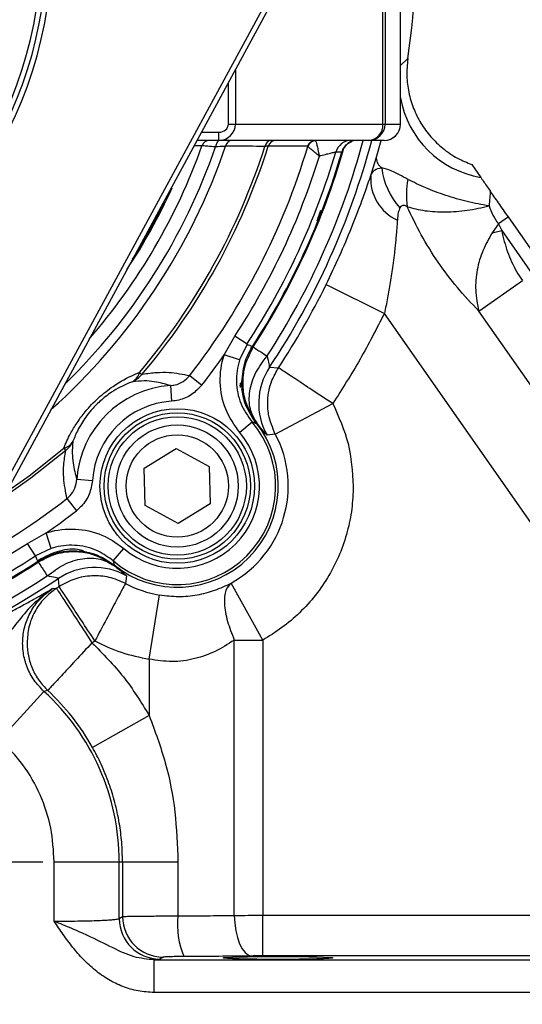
# Model space of a CAD drawing. Header units: inches. Extents: x 0.4 to 16.6, y 0.2 to 10.8.
# Tile 4 of 23: x 3.9 to 5, y 3.9 to 6. Entities that reach past the tile are written whole.
import ezdxf

# ---------------------------------------------------------------- set-up
doc = ezdxf.new("R2010")
doc.units = ezdxf.units.IN
doc.header["$MEASUREMENT"] = 0
doc.layers.add('SLD-0', color=7, linetype='Continuous', lineweight=25)
doc.styles.add('SLDTEXTSTYLE0', font='TXT', dxfattribs={"width": 0.75})
doc.dimstyles.new('SLDDIMSTYLE0', dxfattribs={"dimtxt": 0.125, "dimasz": 0.13, "dimexe": 0, "dimexo": 0.0625, "dimgap": 0.03125, "dimtad": 0, "dimtih": 1, "dimtoh": 1, "dimlfac": 1.8, "dimrnd": 1e-09, "dimzin": 12, "dimdsep": 46, "dimtxsty": 'SLDTEXTSTYLE0', "dimsah": 1, "dimcen": 0.09, "dimadec": 0, "dimazin": 3, "dimtfac": 1, "dimtofl": 0, "dimtmove": 0, "dimatfit": 3, "dimfxl": 0, "dimfrac": 2, "dimtolj": 1, "dimtzin": 12, "dimarcsym": 0})

# ---------------------------------------------------------------- blocks, each defined once
blk = doc.blocks.new('_D')
at = {"layer": 'SLD-0'}
for p, q in [((3.4096, 7.791), (6.5846, 7.791)), ((6.4596, 7.791), (6.4596, 5.3084)), ((6.321, 5.0827), (6.2829, 5.0827)), ((6.2829, 5.0827), (6.2829, 4.8843)), ((6.5981, 5.0827), (6.6362, 5.0827)), ((6.6362, 5.0827), (6.6362, 4.8843)), ((6.2829, 4.8843), (6.321, 4.8843)), ((6.6362, 4.8843), (6.5981, 4.8843)), ((6.4596, 3.7149), (6.4596, 4.8589)), ((5.5893, 3.7149), (6.5846, 3.7149))]:
    blk.add_line(p, q, dxfattribs=at)
for points in [[(6.4596, 7.791), (6.4396, 7.661), (6.4796, 7.661)], [(6.4596, 3.7149), (6.4796, 3.8449), (6.4396, 3.8449)]]:
    blk.add_solid(points, dxfattribs=at)
at = {"layer": 'SLD-0', "char_height": 0.125, "attachment_point": 1, "style": 'SLDTEXTSTYLE0'}
for s, insert in [('7.34', (6.2979, 5.2692)), ('186', (6.321, 5.0454))]:
    blk.add_mtext(s, dxfattribs=dict(at, insert=insert))
blk = doc.blocks.new('_D_4')
at = {"layer": 'SLD-0'}
for p, q in [((3.5422, 6.1271), (6.2295, 6.1271)), ((6.1045, 6.1271), (6.1045, 4.5456)), ((5.966, 4.3198), (5.9279, 4.3198)), ((5.9279, 4.3198), (5.9279, 4.1214)), ((6.2431, 4.3198), (6.2811, 4.3198)), ((6.2811, 4.3198), (6.2811, 4.1214)), ((5.9279, 4.1214), (5.966, 4.1214)), ((6.2811, 4.1214), (6.2431, 4.1214)), ((6.1045, 3.7149), (6.1045, 4.096)), ((5.5893, 3.7149), (6.2295, 3.7149))]:
    blk.add_line(p, q, dxfattribs=at)
for points in [[(6.1045, 6.1271), (6.0845, 5.9971), (6.1245, 5.9971)], [(6.1045, 3.7149), (6.1245, 3.8449), (6.0845, 3.8449)]]:
    blk.add_solid(points, dxfattribs=at)
at = {"layer": 'SLD-0', "char_height": 0.125, "attachment_point": 1, "style": 'SLDTEXTSTYLE0'}
for s, insert in [('4.34', (5.9429, 4.5063)), ('110', (5.966, 4.2825))]:
    blk.add_mtext(s, dxfattribs=dict(at, insert=insert))
blk = doc.blocks.new('SW_CENTERMARKSYMBOL_0')
at = {"layer": 'SLD-0', "color": 0}
for p, q in [((0, 0.1111), (0, 0.3291)), ((0, 0), (0, 0.0556)), ((-0.1111, 0), (-0.3291, 0)), ((0, 0), (-0.0556, 0)), ((0, 0), (0, -0.0556)), ((0, 0), (0.0556, 0)), ((0.1111, 0), (0.3291, 0)), ((0, -0.1111), (0, -0.3291))]:
    blk.add_line(p, q, dxfattribs=at)

msp = doc.modelspace()

# ---------------------------------------------------------------- linework, layer by layer
at = {"color": 7, "linetype": 'Continuous', "lineweight": 25}
for p, q in [((4.6989, 5.7451), (4.6989, 6.509)), ((4.7037, 6.509), (4.7037, 5.7451)), ((3.7972, 4.8036), (4.5925, 6.2683)), ((4.6023, 6.263), (3.807, 4.7983)), ((4.7366, 5.7451), (4.7366, 6.0587)), ((4.7366, 5.7451), (4.7366, 6.0587)), ((4.7523, 5.8853), (4.7521, 5.8839)), ((4.3692, 5.7451), (4.3842, 5.7451)), ((4.3842, 5.7451), (4.6989, 5.7451)), ((4.6989, 5.7451), (4.7037, 5.7451)), ((4.7037, 5.7451), (4.7366, 5.7451)), ((4.3491, 5.7104), (4.3491, 5.7278)), ((4.3491, 5.7104), (4.3023, 5.7104)), ((4.669, 5.7104), (4.3491, 5.7104)), ((4.5388, 5.6975), (4.5383, 5.698)), ((4.627, 5.7054), (4.6326, 5.7078)), ((4.7019, 5.7104), (4.669, 5.7104)), ((4.6115, 5.6855), (4.6115, 5.6854)), ((4.6732, 5.6352), (4.6847, 5.6726)), ((4.8887, 5.6589), (4.9078, 5.6316)), ((4.5587, 5.5388), (4.5666, 5.5613)), ((4.967, 5.5471), (4.9455, 5.5321)), ((5.3095, 5.058), (4.967, 5.5471)), ((4.9455, 5.5321), (4.9324, 5.5133)), ((4.9455, 5.5321), (4.9527, 5.5179)), ((4.9324, 5.5133), (4.9527, 5.5179)), ((4.9527, 5.5179), (5.2862, 5.0416)), ((4.5777, 5.4027), (4.7022, 5.3414)), ((4.9037, 5.3464), (4.9967, 5.4115)), ((5.1762, 4.6645), (4.7022, 5.3414)), ((5.1727, 4.9622), (4.9037, 5.3464)), ((4.36, 5.2527), (4.3829, 5.2927)), ((4.409, 5.2757), (4.3829, 5.2927)), ((4.409, 5.2757), (4.393, 5.2422)), ((4.393, 5.2422), (4.36, 5.2527)), ((4.4173, 5.2684), (4.4223, 5.2698)), ((4.1794, 5.2155), (4.1845, 5.2112)), ((4.2866, 5.2087), (4.3126, 5.1884)), ((4.4571, 5.2268), (4.4761, 5.2253)), ((4.3977, 5.194), (4.3981, 5.1952)), ((4.398, 5.1926), (4.3981, 5.1952)), ((4.398, 5.187), (4.398, 5.1926)), ((4.2456, 5.1874), (4.2479, 5.1542)), ((4.4694, 5.084), (4.5921, 5.1489)), ((4.4199, 5.1096), (4.3935, 5.0871)), ((4.4298, 5.1077), (4.4251, 5.1055)), ((4.4694, 5.084), (4.4517, 5.0814)), ((4.0177, 5.0538), (4.0221, 5.0487)), ((4.1895, 5.0114), (4.2579, 5.0534)), ((4.2579, 5.0534), (4.3284, 5.0151)), ((4.1917, 4.9313), (4.1895, 5.0114)), ((4.3284, 5.0151), (4.3305, 4.935)), ((4.0458, 4.9876), (4.079, 4.9853)), ((4.0246, 4.9466), (4.0448, 4.9206)), ((4.2622, 4.893), (4.1917, 4.9313)), ((4.3305, 4.935), (4.2622, 4.893)), ((3.9405, 4.8503), (3.9805, 4.8732)), ((3.991, 4.8402), (3.9805, 4.8732)), ((3.9575, 4.8243), (3.9405, 4.8503)), ((3.991, 4.8402), (3.9575, 4.8243)), ((4.1236, 4.8133), (4.1461, 4.8397)), ((3.9634, 4.811), (3.9648, 4.8159)), ((4.0078, 4.7588), (4.0065, 4.7761)), ((4.1518, 4.7815), (4.1495, 4.7654)), ((3.9938, 4.7544), (4.0021, 4.755)), ((4.4424, 4.6446), (4.375, 4.766)), ((4.2002, 4.6037), (4.2224, 4.7408)), ((4.078, 4.6388), (4.0842, 4.6428)), ((4.3818, 4.0574), (4.3818, 4.6446)), ((4.4424, 4.6446), (4.4424, 4.0575)), ((4.2002, 4.6037), (4.2002, 4.4836)), ((3.9836, 4.5371), (3.9755, 4.5352)), ((3.882, 4.4326), (3.9755, 4.5352)), ((4.2002, 4.4836), (4.0792, 4.4157)), ((3.9973, 4.045), (3.9973, 4.1716)), ((3.9973, 4.1716), (4.1361, 4.1716)), ((4.1361, 4.0506), (4.1361, 4.1716)), ((4.1361, 4.1716), (4.1432, 4.1716)), ((4.1432, 4.1716), (4.1432, 4.0549)), ((4.1432, 4.1716), (4.2616, 4.1716)), ((4.2616, 4.1716), (4.2616, 4.0562)), ((4.1361, 4.0506), (4.1432, 4.0549)), ((4.4424, 3.9709), (4.4424, 4.0575)), ((4.4424, 4.0575), (5.1832, 4.0575)), ((5.1832, 3.9709), (4.4424, 3.9709)), ((4.2227, 3.964), (4.2106, 3.9623)), ((4.2106, 3.8929), (4.2106, 3.9623)), ((4.2106, 3.9623), (5.3039, 3.9623)), ((4.2298, 3.9683), (4.2227, 3.964)), ((5.3039, 3.8929), (4.2106, 3.8929))]:
    msp.add_line(p, q, dxfattribs=at)
at = {"color": 8, "linetype": 'Continuous', "lineweight": 25}
for p, q in [((4.7366, 5.8701), (4.7523, 5.8853)), ((4.3842, 5.8613), (4.3842, 5.7451)), ((4.3692, 5.7451), (4.3692, 5.8337)), ((4.7366, 5.7451), (4.7366, 5.7451)), ((4.3117, 5.7278), (4.3491, 5.7278)), ((4.6847, 5.6726), (4.6954, 5.7104))]:
    msp.add_line(p, q, dxfattribs=at)
at = {"color": 8, "linetype": 'Continuous', "lineweight": 25, "flags": 128}
for points in [[(4.3128, 5.6989), (4.3101, 5.6989), (4.2991, 5.6989), (4.296, 5.6989)], [(4.0221, 5.0487), (3.9477, 4.9897), (3.8883, 4.9481)], [(3.8953, 4.9609), (3.9437, 4.9951), (4.0177, 5.0538)], [(3.784, 4.7607), (3.8567, 4.7993), (3.9405, 4.8503)]]:
    msp.add_lwpolyline(points, dxfattribs=at)
at = {"color": 7, "linetype": 'Continuous', "lineweight": 25, "flags": 128}
for points in [[(4.3517, 5.7104), (4.35, 5.7102), (4.3484, 5.7094), (4.3469, 5.7082), (4.3455, 5.7065), (4.3443, 5.7044), (4.3433, 5.702), (4.3425, 5.6993), (4.3421, 5.6964)], [(4.6115, 5.6854), (4.6061, 5.6855), (4.5985, 5.6855)], [(4.3818, 4.0574), (4.3827, 4.0407), (4.3849, 4.0247), (4.3885, 4.0099), (4.3932, 3.9968), (4.3989, 3.986), (4.4053, 3.9779), (4.4123, 3.9727), (4.4196, 3.9707)]]:
    msp.add_lwpolyline(points, dxfattribs=at)
at = {"color": 7, "linetype": 'Continuous', "lineweight": 25}
for radius in [0.1649, 0.1562, 0.1476, 0.1303, 0.1092]:
    msp.add_circle((4.26, 4.9732), radius, dxfattribs=at)
for centre, radius, start, end in [((3.1061, 6.1271), 1.6639, 351.6439, 3.6483), ((3.1061, 6.1271), 0.8756, 281.8094, 351.1906), ((3.1061, 6.1271), 0.8644, 282.0774, 350.9226), ((3.1061, 6.1271), 0.8867, 281.8094, 351.1906), ((4.6664, 5.7429), 0.0326, 274.5559, 3.9258), ((4.669, 5.7451), 0.0347, 270.0244, 0.0244), ((4.7019, 5.7451), 0.0347, 270, 360), ((4.7019, 5.7451), 0.0347, 270.0244, 0.0244), ((3.1061, 6.1271), 1.4081, 319.6581, 342.2437), ((3.1061, 6.1271), 1.4149, 319.6581, 342.3574), ((3.1061, 6.1271), 1.4957, 322.1172, 343.3094), ((4.3292, 5.6931), 0.0173, 90.0512, 160.6355), ((4.3782, 5.6951), 0.0154, 93.2407, 169.2857), ((4.4624, 5.695), 0.0155, 93.2897, 170.1069), ((4.4709, 5.6933), 0.0172, 90.2212, 163.0263), ((4.5548, 5.6932), 0.0172, 90.2259, 163.9699), ((4.5555, 5.6918), 0.0177, 90.2003, 161.1102), ((4.6317, 5.6758), 0.0346, 90.0549, 163.676), ((4.6447, 5.6758), 0.0346, 90.055, 163.8069), ((3.1061, 6.1271), 1.5253, 326.8366, 342.8271), ((3.1061, 6.1271), 1.5563, 326.8366, 343.5176), ((3.1061, 6.1271), 1.5688, 326.9123, 343.65), ((4.7117, 5.6744), 0.0271, 183.7621, 236.5482), ((4.8454, 5.668), 0.1496, 186.2459, 222.6984), ((4.7694, 5.6285), 0.0964, 176.0281, 245.8317), ((4.9182, 5.5936), 0.1691, 168.5457, 188.378), ((3.1061, 6.1271), 1.6402, 326.6444, 333.7908), ((3.1061, 6.1271), 1.5287, 322.1172, 325.1115), ((4.1493, 5.2226), 0.0309, 299.5769, 346.7558), ((4.1428, 5.2446), 0.0534, 293.9953, 321.3241), ((4.5727, 5.1498), 0.1389, 146.3445, 209.4476), ((4.2601, 4.9731), 0.2148, 93.8578, 176.1422), ((4.2601, 4.9731), 0.1815, 93.8578, 176.1422), ((4.2601, 4.9731), 0.2101, 229.4979, 40.5021), ((4.2601, 4.9731), 0.2158, 231.2653, 38.7347), ((4.2601, 4.9731), 0.1754, 229.4979, 40.5021), ((4.2601, 4.9731), 0.2368, 299.0258, 27.9026), ((4.0106, 5.0839), 0.0309, 283.2442, 330.4231), ((3.9887, 5.0904), 0.0534, 308.6759, 336.0047), ((3.1061, 6.1271), 1.5287, 304.8885, 307.8828), ((3.1061, 6.1271), 1.5688, 292.6458, 303.0877), ((4.0835, 4.6605), 0.1389, 60.5524, 123.6555), ((3.1061, 6.1271), 1.6235, 236.3186, 303.6814), ((3.1061, 6.1271), 1.6059, 236.9214, 303.0786), ((3.1061, 6.1271), 1.6387, 303.1456, 303.3834), ((4.2601, 4.9731), 0.2354, 241.9655, 260.7916), ((3.6442, 4.1716), 0.4988, 29.2964, 47.1184), ((3.6442, 4.1716), 0.4919, 0, 47.6639), ((4.23, 4.055), 0.0867, 180.0591, 269.9059), ((4.4275, 4.0364), 0.1671, 173.1872, 203.5724), ((4.2228, 4.0507), 0.0867, 180.0591, 269.9059)]:
    msp.add_arc(centre, radius, start, end, dxfattribs=at)
at = {"color": 8, "linetype": 'Continuous', "lineweight": 25}
for centre, radius, start, end in [((4.942, 5.8373), 0.2085, 189.9356, 260.5716), ((3.1061, 6.1271), 1.3282, 311.7449, 341.148), ((3.1061, 6.1271), 1.3088, 314.2565, 340.789), ((3.1061, 6.1271), 1.2804, 318.9816, 340.4612), ((3.1061, 6.1271), 1.6059, 326.9214, 344.9619), ((3.1061, 6.1271), 1.6235, 326.3186, 345.1285), ((3.1061, 6.1271), 1.5707, 326.9214, 343.8673), ((3.1061, 6.1271), 1.2548, 326.4872, 335.63), ((3.1061, 6.1271), 1.2528, 327.6616, 334.1212), ((3.1061, 6.1271), 1.4957, 298.1916, 307.8828), ((3.1061, 6.1271), 1.5707, 292.4267, 303.0786), ((3.1061, 6.1271), 1.5563, 293.9369, 303.1634)]:
    msp.add_arc(centre, radius, start, end, dxfattribs=at)
at = {"color": 7, "linetype": 'Continuous', "lineweight": 25}
for major_axis, ratio in [((0.0351, 0), 0.989063), ((0.0201, 0), 0.861934)]:
    msp.add_ellipse((4.3491, 5.7451), major_axis=major_axis, ratio=ratio, start_param=4.712389, end_param=6.283185, dxfattribs=at)
msp.add_ellipse((4.4753, 3.9666), major_axis=(0.1172, 0), ratio=0.026186, dxfattribs=at)
for points, knots in [([(4.7521, 5.8839), (4.7511, 5.8718), (4.7489, 5.8481), (4.7535, 5.8125), (4.7635, 5.7785), (4.7795, 5.7464), (4.8006, 5.7176), (4.8269, 5.6923), (4.8565, 5.6721), (4.8785, 5.6631), (4.8887, 5.6589)], [0, 0, 0, 0, 0.1276377, 0.2500041, 0.3754641, 0.5000025, 0.6257802, 0.7500098, 0.8839197, 1, 1, 1, 1]), ([(4.3421, 5.6964), (4.3361, 5.6969), (4.3242, 5.6979), (4.3152, 5.6987), (4.3134, 5.6988), (4.3128, 5.6989)], [0, 0, 0, 0, 0.3867111, 0.7771396, 1, 1, 1, 1]), ([(4.363, 5.6979), (4.3619, 5.6978), (4.3564, 5.6975), (4.3484, 5.6969), (4.3421, 5.6964)], [0, 0, 0, 0, 0.201804, 1, 1, 1, 1]), ([(4.4472, 5.6977), (4.4412, 5.6977), (4.4132, 5.6978), (4.3851, 5.6979), (4.363, 5.6979)], [0, 0, 0, 0, 0.213576, 1, 1, 1, 1]), ([(4.4545, 5.6983), (4.453, 5.6981), (4.4513, 5.698), (4.4477, 5.6977), (4.4472, 5.6977)], [0, 0, 0, 0, 0.841731, 1, 1, 1, 1]), ([(4.5383, 5.698), (4.5367, 5.698), (4.5279, 5.698), (4.5, 5.6981), (4.4736, 5.6982), (4.4545, 5.6983)], [0, 0, 0, 0, 0.057264, 0.31657, 1, 1, 1, 1]), ([(4.5634, 5.6767), (4.5633, 5.6768), (4.56, 5.6796), (4.5534, 5.685), (4.5453, 5.6918), (4.5404, 5.6959), (4.5392, 5.6971), (4.5388, 5.6975)], [0, 0, 0, 0, 0.00358, 0.287392, 0.570056, 0.83605, 1, 1, 1, 1]), ([(4.5555, 5.7095), (4.5557, 5.7087), (4.5563, 5.7068), (4.5581, 5.7004), (4.5601, 5.6922), (4.5616, 5.6851), (4.5624, 5.6812), (4.5629, 5.6791), (4.5631, 5.678), (4.5632, 5.6774), (4.5633, 5.6771), (4.5633, 5.677), (4.5633, 5.6769), (4.5634, 5.6768), (4.5634, 5.6767)], [0, 0, 0, 0, 0.1790851, 0.4101895, 0.6870473, 0.8345489, 0.9125266, 0.9538323, 0.9756514, 0.9871623, 0.9932321, 0.9952314, 0.9961444, 1, 1, 1, 1]), ([(4.6115, 5.6855), (4.613, 5.689), (4.616, 5.6962), (4.6221, 5.7029), (4.6264, 5.7049), (4.6271, 5.7052)], [0, 0, 0, 0, 0.455093, 0.91122, 1, 1, 1, 1]), ([(4.5985, 5.6855), (4.5978, 5.6853), (4.5963, 5.685), (4.589, 5.6832), (4.5789, 5.6807), (4.5698, 5.6784), (4.5644, 5.677), (4.5634, 5.6767)], [0, 0, 0, 0, 0.219022, 0.443946, 0.681884, 0.937369, 1, 1, 1, 1]), ([(4.6732, 5.6352), (4.6754, 5.6397), (4.6803, 5.6493), (4.6911, 5.6509), (4.6968, 5.6517)], [0, 0, 0, 0, 0.46858, 1, 1, 1, 1]), ([(4.7525, 5.6272), (4.7401, 5.634), (4.7177, 5.6464), (4.7032, 5.6501), (4.6968, 5.6517)], [0, 0, 0, 0, 0.551552, 1, 1, 1, 1]), ([(4.5777, 5.4027), (4.5874, 5.4231), (4.607, 5.4639), (4.6325, 5.5244), (4.6551, 5.5827), (4.6671, 5.6177), (4.6732, 5.6352)], [0, 0, 0, 0, 0.250045, 0.500579, 0.749619, 1, 1, 1, 1]), ([(4.9078, 5.6316), (4.9083, 5.6309), (4.9092, 5.6296), (4.9152, 5.621), (4.9229, 5.61), (4.928, 5.6027)], [0, 0, 0, 0, 0.2449818, 0.500072, 1, 1, 1, 1]), ([(4.9256, 5.5707), (4.9101, 5.5734), (4.8789, 5.5789), (4.8328, 5.5926), (4.789, 5.6088), (4.7648, 5.621), (4.7525, 5.6272)], [0, 0, 0, 0, 0.247091, 0.496105, 0.745903, 1, 1, 1, 1]), ([(4.928, 5.6027), (4.9278, 5.5979), (4.9274, 5.5885), (4.9262, 5.5765), (4.9256, 5.5707)], [0, 0, 0, 0, 0.509118, 1, 1, 1, 1]), ([(4.967, 5.5471), (4.9597, 5.5574), (4.9453, 5.5781), (4.9338, 5.5945), (4.928, 5.6027)], [0, 0, 0, 0, 0.500695, 1, 1, 1, 1]), ([(4.7355, 5.5666), (4.7342, 5.5633), (4.731, 5.5558), (4.7303, 5.546), (4.7299, 5.5405)], [0, 0, 0, 0, 0.434711, 1, 1, 1, 1]), ([(4.751, 5.569), (4.7493, 5.5699), (4.7461, 5.5718), (4.7417, 5.572), (4.7381, 5.5702), (4.7364, 5.5679), (4.7355, 5.5666)], [0, 0, 0, 0, 0.256493, 0.49953, 0.734154, 1, 1, 1, 1]), ([(4.751, 5.569), (4.7633, 5.5657), (4.7878, 5.5593), (4.8322, 5.5571), (4.8788, 5.5602), (4.91, 5.5672), (4.9256, 5.5707)], [0, 0, 0, 0, 0.254126, 0.503975, 0.752997, 1, 1, 1, 1]), ([(4.9037, 5.3464), (4.8882, 5.3627), (4.8573, 5.3953), (4.8161, 5.4503), (4.7797, 5.5086), (4.7605, 5.5488), (4.751, 5.569)], [0, 0, 0, 0, 0.250086, 0.500078, 0.750037, 1, 1, 1, 1]), ([(4.9256, 5.5707), (4.9281, 5.5642), (4.9333, 5.5511), (4.9414, 5.5384), (4.9455, 5.5321)], [0, 0, 0, 0, 0.497616, 1, 1, 1, 1]), ([(4.7299, 5.5405), (4.7296, 5.5371), (4.7292, 5.5301), (4.7283, 5.5188), (4.7272, 5.5064), (4.7261, 5.4941), (4.7247, 5.4804), (4.7228, 5.464), (4.7197, 5.4391), (4.7151, 5.4086), (4.7092, 5.3743), (4.7045, 5.3524), (4.7022, 5.3414)], [0, 0, 0, 0, 0.055436, 0.115618, 0.180553, 0.250244, 0.306817, 0.389966, 0.499688, 0.680432, 0.838718, 1, 1, 1, 1]), ([(4.9324, 5.5133), (4.9254, 5.5011), (4.9108, 5.4758), (4.899, 5.4339), (4.8951, 5.3896), (4.9008, 5.3611), (4.9037, 5.3464)], [0, 0, 0, 0, 0.232349, 0.477889, 0.732645, 1, 1, 1, 1]), ([(4.9527, 5.5179), (4.9544, 5.5103), (4.9578, 5.4951), (4.9648, 5.4729), (4.9736, 5.4514), (4.984, 5.4307), (4.9925, 5.4179), (4.9967, 5.4115)], [0, 0, 0, 0, 0.202458, 0.40258, 0.602849, 0.802727, 1, 1, 1, 1]), ([(4.409, 5.2757), (4.4107, 5.275), (4.4146, 5.2733), (4.4184, 5.2716), (4.4206, 5.2706)], [0, 0, 0, 0, 0.450353, 1, 1, 1, 1]), ([(4.3935, 5.0871), (4.3822, 5.1032), (4.3597, 5.1354), (4.3487, 5.1944), (4.354, 5.2338), (4.36, 5.2525), (4.36, 5.2527)], [0, 0, 0, 0, 0.332453, 0.664935, 0.996731, 1, 1, 1, 1]), ([(4.3981, 5.1952), (4.3996, 5.2107), (4.4016, 5.2322), (4.4122, 5.2567), (4.4179, 5.2661), (4.4206, 5.2706)], [0, 0, 0, 0, 0.58447, 0.803004, 1, 1, 1, 1]), ([(4.4223, 5.2698), (4.4156, 5.2573), (4.402, 5.2317), (4.3982, 5.1908), (4.4049, 5.1472), (4.4205, 5.1225), (4.4298, 5.1077)], [0, 0, 0, 0, 0.243881, 0.500124, 0.699654, 1, 1, 1, 1]), ([(4.4298, 5.1077), (4.4244, 5.1173), (4.4132, 5.1368), (4.413, 5.175), (4.4252, 5.215), (4.443, 5.239), (4.4517, 5.2506)], [0, 0, 0, 0, 0.243136, 0.5, 0.756864, 1, 1, 1, 1]), ([(4.4517, 5.2506), (4.4532, 5.2445), (4.4553, 5.2354), (4.4564, 5.2278), (4.4568, 5.2271), (4.4571, 5.2268)], [0, 0, 0, 0, 0.497936, 0.748079, 1, 1, 1, 1]), ([(4.393, 5.2422), (4.393, 5.242), (4.3882, 5.2271), (4.384, 5.1955), (4.3928, 5.1483), (4.4108, 5.1225), (4.4199, 5.1096)], [0, 0, 0, 0, 0.003267, 0.334916, 0.667383, 1, 1, 1, 1]), ([(4.0177, 5.0538), (4.0221, 5.0641), (4.0297, 5.0818), (4.0458, 5.1082), (4.0651, 5.1344), (4.0915, 5.162), (4.1281, 5.1906), (4.1578, 5.2067), (4.1758, 5.2141), (4.1794, 5.2155)], [0, 0, 0, 0, 0.162162, 0.279449, 0.396439, 0.554663, 0.712236, 0.942879, 1, 1, 1, 1]), ([(4.1845, 5.2112), (4.185, 5.2113), (4.1961, 5.2135), (4.2159, 5.2159), (4.2504, 5.216), (4.2722, 5.2116), (4.2866, 5.2087)], [0, 0, 0, 0, 0.010656, 0.261885, 0.513518, 1, 1, 1, 1]), ([(4.2456, 5.1874), (4.2489, 5.1878), (4.2584, 5.1889), (4.2735, 5.195), (4.2823, 5.2041), (4.2866, 5.2087)], [0, 0, 0, 0, 0.207401, 0.604963, 1, 1, 1, 1]), ([(4.4694, 5.084), (4.4636, 5.0976), (4.454, 5.1206), (4.4522, 5.1602), (4.4588, 5.1949), (4.4711, 5.2164), (4.4761, 5.2253)], [0, 0, 0, 0, 0.297993, 0.499989, 0.794595, 1, 1, 1, 1]), ([(4.1646, 5.1957), (4.1617, 5.1946), (4.1478, 5.1893), (4.1245, 5.1775), (4.0961, 5.1558), (4.0806, 5.1399), (4.066, 5.1225), (4.0565, 5.1084), (4.0451, 5.0877), (4.0407, 5.0768), (4.0375, 5.0687)], [0, 0, 0, 0, 0.0604263, 0.2958272, 0.4481007, 0.5756539, 0.5987821, 0.7719113, 0.8304807, 1, 1, 1, 1]), ([(4.2456, 5.1874), (4.2345, 5.1906), (4.2172, 5.1956), (4.1899, 5.198), (4.173, 5.1965), (4.1646, 5.1957)], [0, 0, 0, 0, 0.478635, 0.739204, 1, 1, 1, 1]), ([(4.3126, 5.1884), (4.3057, 5.1812), (4.2919, 5.1667), (4.268, 5.1566), (4.253, 5.1548), (4.2479, 5.1542)], [0, 0, 0, 0, 0.397023, 0.793893, 1, 1, 1, 1]), ([(4.3953, 5.183), (4.3951, 5.1839), (4.3942, 5.1875), (4.395, 5.1912), (4.3957, 5.194)], [0, 0, 0, 0, 0.231247, 1, 1, 1, 1]), ([(4.4284, 5.1081), (4.4198, 5.1213), (4.4048, 5.1441), (4.3984, 5.1749), (4.3978, 5.1902), (4.3977, 5.194)], [0, 0, 0, 0, 0.504856, 0.874449, 1, 1, 1, 1]), ([(4.3977, 5.194), (4.3977, 5.194), (4.3978, 5.1938), (4.3979, 5.1933), (4.398, 5.1929), (4.398, 5.1926)], [0, 0, 0, 0, 0.039719, 0.374913, 1, 1, 1, 1]), ([(4.4281, 5.1079), (4.4194, 5.1211), (4.4075, 5.1392), (4.4003, 5.1649), (4.3988, 5.1757), (4.3981, 5.1808)], [0, 0, 0, 0, 0.589587, 0.807796, 1, 1, 1, 1]), ([(4.4284, 5.1081), (4.4267, 5.1084), (4.4239, 5.109), (4.4211, 5.1094), (4.4199, 5.1096)], [0, 0, 0, 0, 0.576727, 1, 1, 1, 1]), ([(4.4517, 5.0814), (4.4506, 5.0825), (4.4482, 5.0847), (4.436, 5.1001), (4.4298, 5.1077)], [0, 0, 0, 0, 0.500346, 1, 1, 1, 1]), ([(4.0375, 5.0687), (4.0374, 5.0683), (4.0362, 5.0593), (4.0355, 5.0431), (4.0376, 5.0158), (4.0426, 4.9987), (4.0458, 4.9876)], [0, 0, 0, 0, 0.009851, 0.265541, 0.521513, 1, 1, 1, 1]), ([(4.0246, 4.9466), (4.0217, 4.961), (4.0173, 4.9831), (4.017, 5.0176), (4.0204, 5.0383), (4.0221, 5.0487)], [0, 0, 0, 0, 0.486338, 0.743005, 1, 1, 1, 1]), ([(4.0246, 4.9466), (4.0268, 4.9486), (4.0339, 4.9548), (4.0428, 4.9685), (4.0448, 4.9812), (4.0458, 4.9876)], [0, 0, 0, 0, 0.191451, 0.594457, 1, 1, 1, 1]), ([(4.079, 4.9853), (4.0773, 4.9753), (4.074, 4.9552), (4.0598, 4.9335), (4.0484, 4.9237), (4.0448, 4.9206)], [0, 0, 0, 0, 0.4035639, 0.8072811, 1, 1, 1, 1]), ([(4.6357, 4.9731), (4.6351, 4.9568), (4.6339, 4.9241), (4.6238, 4.8752), (4.6077, 4.8275), (4.5848, 4.782), (4.5561, 4.7398), (4.5222, 4.7026), (4.4844, 4.6701), (4.4564, 4.6531), (4.4424, 4.6446)], [0, 0, 0, 0, 0.122744, 0.245503, 0.372737, 0.5, 0.627234, 0.754497, 0.877241, 1, 1, 1, 1]), ([(3.9805, 4.8732), (3.9843, 4.8743), (4.0066, 4.8809), (4.0501, 4.8837), (4.1044, 4.8699), (4.1332, 4.8491), (4.1461, 4.8397)], [0, 0, 0, 0, 0.067291, 0.398, 0.728909, 1, 1, 1, 1]), ([(3.9626, 4.8127), (3.9765, 4.8199), (4.0042, 4.8343), (4.0389, 4.8363), (4.0569, 4.8338), (4.0595, 4.8335)], [0, 0, 0, 0, 0.46098, 0.92197, 1, 1, 1, 1]), ([(3.9634, 4.811), (3.9759, 4.8176), (4.0015, 4.8312), (4.0425, 4.835), (4.086, 4.8283), (4.1107, 4.8127), (4.1255, 4.8034)], [0, 0, 0, 0, 0.243881, 0.500124, 0.69965, 1, 1, 1, 1]), ([(3.9648, 4.8159), (3.9776, 4.8226), (4.0033, 4.8359), (4.0376, 4.8412), (4.0559, 4.8368), (4.0601, 4.8358)], [0, 0, 0, 0, 0.434994, 0.8701, 1, 1, 1, 1]), ([(4.1236, 4.8133), (4.1132, 4.8209), (4.0902, 4.8375), (4.0467, 4.8486), (4.012, 4.8464), (3.9941, 4.8411), (3.991, 4.8402)], [0, 0, 0, 0, 0.271237, 0.602164, 0.932744, 1, 1, 1, 1]), ([(4.0595, 4.8335), (4.0596, 4.8335), (4.0621, 4.8332), (4.0649, 4.8328), (4.0675, 4.8323), (4.0676, 4.8323)], [0, 0, 0, 0, 0.066377, 0.9799136, 1, 1, 1, 1]), ([(4.0676, 4.8323), (4.0732, 4.8309), (4.094, 4.8257), (4.112, 4.8136), (4.1251, 4.8048)], [0, 0, 0, 0, 0.270251, 1, 1, 1, 1]), ([(3.9626, 4.8127), (3.9616, 4.8148), (3.9599, 4.8186), (3.9582, 4.8225), (3.9575, 4.8243)], [0, 0, 0, 0, 0.549647, 1, 1, 1, 1]), ([(3.9826, 4.7815), (3.9942, 4.7902), (4.0182, 4.808), (4.0582, 4.8202), (4.0964, 4.82), (4.116, 4.8088), (4.1255, 4.8034)], [0, 0, 0, 0, 0.243136, 0.5, 0.756864, 1, 1, 1, 1]), ([(4.1236, 4.8133), (4.1238, 4.8121), (4.1242, 4.8093), (4.1248, 4.8065), (4.1251, 4.8048)], [0, 0, 0, 0, 0.423273, 1, 1, 1, 1]), ([(4.1255, 4.8034), (4.1328, 4.7975), (4.1483, 4.7851), (4.1506, 4.7827), (4.1518, 4.7815)], [0, 0, 0, 0, 0.478125, 1, 1, 1, 1]), ([(4.0065, 4.7761), (4.0061, 4.7764), (4.0055, 4.7768), (3.9978, 4.7779), (3.9887, 4.78), (3.9826, 4.7815)], [0, 0, 0, 0, 0.249706, 0.501477, 1, 1, 1, 1]), ([(4.1495, 4.7654), (4.138, 4.7704), (4.1152, 4.7803), (4.0777, 4.783), (4.0405, 4.7768), (4.0187, 4.7648), (4.0078, 4.7588)], [0, 0, 0, 0, 0.25, 0.5, 0.75, 1, 1, 1, 1]), ([(3.7701, 4.6391), (3.7828, 4.6449), (3.8084, 4.6565), (3.8444, 4.674), (3.8778, 4.6908), (3.9075, 4.7064), (3.9335, 4.7205), (3.9559, 4.7329), (3.9757, 4.744), (3.9878, 4.7509), (3.9938, 4.7544)], [0, 0, 0, 0, 0.122724, 0.246183, 0.367905, 0.495039, 0.619857, 0.745736, 0.872734, 1, 1, 1, 1]), ([(3.9938, 4.7544), (3.9787, 4.7432), (3.9501, 4.722), (3.9195, 4.6833), (3.8896, 4.6452), (3.8582, 4.6149), (3.8246, 4.5911), (3.807, 4.5808), (3.7984, 4.5757)], [0, 0, 0, 0, 0.2153298, 0.4095048, 0.5777063, 0.7983275, 0.9006955, 1, 1, 1, 1]), ([(3.9755, 4.5352), (3.9681, 4.5428), (3.9534, 4.5581), (3.9386, 4.5866), (3.9303, 4.6174), (3.9293, 4.6494), (3.9356, 4.6807), (3.9489, 4.7097), (3.9682, 4.7354), (3.9853, 4.7481), (3.9938, 4.7544)], [0, 0, 0, 0, 0.124904, 0.250073, 0.374854, 0.499485, 0.624616, 0.749619, 0.874496, 1, 1, 1, 1]), ([(4.0021, 4.755), (3.9931, 4.7482), (3.9748, 4.7342), (3.9549, 4.7055), (3.9418, 4.6731), (3.9402, 4.6501), (3.9394, 4.6388)], [0, 0, 0, 0, 0.246118, 0.5, 0.753882, 1, 1, 1, 1]), ([(4.2224, 4.7408), (4.2359, 4.7393), (4.2631, 4.7362), (4.3033, 4.7404), (4.3415, 4.75), (4.3637, 4.7606), (4.375, 4.766)], [0, 0, 0, 0, 0.2394, 0.484338, 0.736576, 1, 1, 1, 1]), ([(4.375, 4.766), (4.3707, 4.7616), (4.3619, 4.7526), (4.3595, 4.7233), (4.3656, 4.6859), (4.3765, 4.6581), (4.3818, 4.6446)], [0, 0, 0, 0, 0.242922, 0.5, 0.757078, 1, 1, 1, 1]), ([(4.3818, 4.6446), (4.3685, 4.636), (4.3426, 4.6192), (4.2973, 4.6035), (4.2492, 4.5964), (4.2164, 4.6013), (4.2002, 4.6037)], [0, 0, 0, 0, 0.257678, 0.49917, 0.75154, 1, 1, 1, 1]), ([(3.9394, 4.6388), (3.9399, 4.6294), (3.941, 4.6103), (3.9501, 4.583), (3.964, 4.5577), (3.9771, 4.5439), (3.9836, 4.5371)], [0, 0, 0, 0, 0.247346, 0.5, 0.752654, 1, 1, 1, 1]), ([(4.2002, 4.4836), (4.2125, 4.4503), (4.2372, 4.3837), (4.2575, 4.2784), (4.2602, 4.2072), (4.2616, 4.1716)], [0, 0, 0, 0, 0.33252, 0.665639, 1, 1, 1, 1]), ([(3.9973, 4.1716), (3.9959, 4.1958), (3.993, 4.2448), (3.9693, 4.3152), (3.9332, 4.3801), (3.899, 4.4153), (3.882, 4.4326)], [0, 0, 0, 0, 0.2472771, 0.5, 0.7527229, 1, 1, 1, 1]), ([(4.1432, 4.1716), (4.1429, 4.1857), (4.1422, 4.2132), (4.1366, 4.2556), (4.1277, 4.2974), (4.1146, 4.3394), (4.0988, 4.3788), (4.0855, 4.4038), (4.0792, 4.4157)], [0, 0, 0, 0, 0.165301, 0.324245, 0.501748, 0.667475, 0.841969, 1, 1, 1, 1]), ([(4.1432, 4.0549), (4.1443, 4.055), (4.1461, 4.0552), (4.1573, 4.0555), (4.1728, 4.0557), (4.1905, 4.0559), (4.2035, 4.056), (4.2261, 4.0561), (4.2464, 4.0562), (4.2616, 4.0562)], [0, 0, 0, 0, 0.151653, 0.285651, 0.500021, 0.587842, 0.673934, 0.758296, 1, 1, 1, 1]), ([(4.2616, 4.0562), (4.2821, 4.0563), (4.3236, 4.0566), (4.3623, 4.0571), (4.3818, 4.0574)], [0, 0, 0, 0, 0.4960907, 1, 1, 1, 1]), ([(4.3818, 4.0574), (4.3916, 4.0574), (4.411, 4.0575), (4.432, 4.0575), (4.4424, 4.0575)], [0, 0, 0, 0, 0.5043089, 1, 1, 1, 1]), ([(3.9973, 4.045), (4.0146, 4.045), (4.0408, 4.0452), (4.0724, 4.0459), (4.0913, 4.0465), (4.1056, 4.0471), (4.1162, 4.0478), (4.1254, 4.0485), (4.1333, 4.0495), (4.1351, 4.0502), (4.1361, 4.0506)], [0, 0, 0, 0, 0.242622, 0.369304, 0.499223, 0.580376, 0.667015, 0.75914, 0.863634, 1, 1, 1, 1]), ([(4.2106, 3.9623), (4.1962, 3.9639), (4.1648, 3.9673), (4.1195, 3.9897), (4.0769, 4.0109), (4.0342, 4.0297), (4.0099, 4.0398), (3.9973, 4.045)], [0, 0, 0, 0, 0.184892, 0.402524, 0.672619, 0.831213, 1, 1, 1, 1]), ([(4.2106, 3.8929), (4.1991, 3.8935), (4.1763, 3.8948), (4.1435, 3.9048), (4.1125, 3.9199), (4.0844, 3.9396), (4.0592, 3.9631), (4.0368, 3.9889), (4.0164, 4.0165), (4.0037, 4.0355), (3.9973, 4.045)], [0, 0, 0, 0, 0.124927, 0.250101, 0.372676, 0.500524, 0.625073, 0.749501, 0.874662, 1, 1, 1, 1]), ([(4.2743, 3.9696), (4.2686, 3.9695), (4.2569, 3.9694), (4.2425, 3.9691), (4.2323, 3.9687), (4.2307, 3.9684), (4.2298, 3.9683)], [0, 0, 0, 0, 0.2423812, 0.499949, 0.7575473, 1, 1, 1, 1]), ([(4.4196, 3.9707), (4.3962, 3.9705), (4.3495, 3.9699), (4.2994, 3.9697), (4.2743, 3.9696)], [0, 0, 0, 0, 0.500007, 1, 1, 1, 1]), ([(4.4424, 3.9709), (4.4384, 3.9709), (4.4305, 3.9709), (4.4232, 3.9708), (4.4196, 3.9707)], [0, 0, 0, 0, 0.499992, 1, 1, 1, 1])]:
    msp.add_open_spline(points, degree=3, knots=knots, dxfattribs=at)
for points in [[(4.7022, 5.3414), (4.6854, 5.3085), (4.6517, 5.2426), (4.6119, 5.1801), (4.5921, 5.1489)], [(4.4223, 5.2698), (4.4238, 5.2688), (4.4268, 5.2668), (4.4434, 5.256), (4.4517, 5.2506)], [(4.5921, 5.1489), (4.5771, 5.1588), (4.5472, 5.1785), (4.5093, 5.2034), (4.4823, 5.2212), (4.4782, 5.2239), (4.4761, 5.2253)], [(4.5921, 5.1489), (4.6047, 5.121), (4.63, 5.065), (4.6338, 5.0038), (4.6357, 4.9731)], [(3.9634, 4.811), (3.9644, 4.8094), (3.9664, 4.8064), (3.9772, 4.7898), (3.9826, 4.7815)], [(4.0021, 4.755), (4.0035, 4.7529), (4.0062, 4.7488), (4.0238, 4.7218), (4.0487, 4.6837), (4.0682, 4.6538), (4.078, 4.6388)], [(4.0842, 4.6428), (4.0743, 4.6578), (4.0547, 4.6877), (4.0297, 4.7256), (4.0119, 4.7525), (4.0092, 4.7567), (4.0078, 4.7588)], [(4.1495, 4.7654), (4.1483, 4.7632), (4.1459, 4.7588), (4.1308, 4.7303), (4.1094, 4.6902), (4.0926, 4.6586), (4.0842, 4.6428)], [(4.0842, 4.6428), (4.1027, 4.6339), (4.1398, 4.6161), (4.1801, 4.6079), (4.2002, 4.6037)], [(4.3818, 4.6446), (4.3915, 4.6446), (4.4109, 4.6446), (4.4319, 4.6446), (4.4424, 4.6446)], [(4.078, 4.6388), (4.066, 4.6258), (4.0419, 4.5999), (4.0112, 4.5668), (3.9892, 4.5431), (3.9855, 4.5391), (3.9836, 4.5371)], [(4.078, 4.6388), (4.1014, 4.6153), (4.1482, 4.5683), (4.1829, 4.5118), (4.2002, 4.4836)]]:
    msp.add_open_spline(points, degree=3, dxfattribs=at)

# ---------------------------------------------------------------- block references
at = {"layer": 'SLD-0'}
msp.add_blockref('SW_CENTERMARKSYMBOL_0', (3.6442, 4.1716), dxfattribs=at)

# ---------------------------------------------------------------- dimensions: what is measured, and where the dimension line sits
for base, p1, picture, middle in [((6.4596, 3.7149), (3.3596, 7.791), '_D', (6.4596, 5.0836)), ((6.1045, 3.7149), (3.4922, 6.1271), '_D_4', (6.1045, 4.3208))]:
    dim = msp.add_linear_dim(base=base, p1=p1, p2=(5.5393, 3.7149), angle=90, dimstyle='SLDDIMSTYLE0', dxfattribs=at)
    dim.commit()
    dim.dimension.update_dxf_attribs({"geometry": picture, "text_midpoint": middle, "dimtype": 160})

doc.saveas('drawing.dxf')
